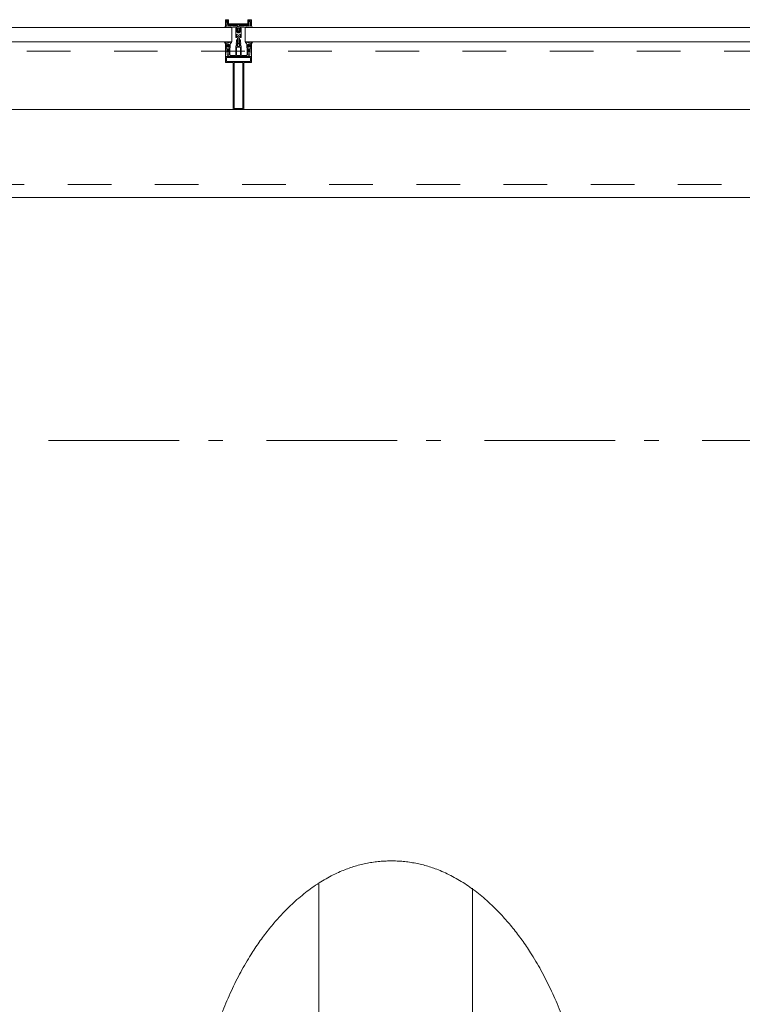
# Model space of a CAD drawing. Header units: millimetres. Extents: x 164327 to 368283, y 131426 to 274001.
# Tile 156 of 160: x 355469 to 356850, y 245909 to 247793. Entities that reach past the tile are written whole.
import ezdxf
from ezdxf.enums import TextEntityAlignment as Align

# ---------------------------------------------------------------- set-up
doc = ezdxf.new("R2010")
doc.units = ezdxf.units.MM
doc.header["$LTSCALE"] = 400
doc.linetypes.add('STYLE_01', pattern=[0.416641, 0.208282, -0.208359])
doc.linetypes.add('STYLE_06', pattern=[1.041641, 0.625, -0.208282, 0.069427, -0.138931])
for name, color, linetype, lineweight in [('mat-glas', 5, 'Continuous', 15), ('None', 7, 'Continuous', 9), ('Ruimtenummers', 5, 'Continuous', 25)]:
    doc.layers.add(name, color=color, linetype=linetype, lineweight=lineweight)
doc.styles.add('Arial Narrow', font='ARIALN.TTF', dxfattribs={"height": 222.25})
doc.styles.get("Standard").update_dxf_attribs({"font": 'arial.ttf'})

# ---------------------------------------------------------------- blocks, each defined once
blk = doc.blocks.new('*U528')
at = {"layer": 'None', "color": 8, "linetype": 'Continuous', "lineweight": 9, "flags": 128}
for points in [[(58396.9, -30935), (58381.1, -30935), (58381.1, -30933.1), (58381.1, -30886.9), (58381.1, -30885), (58396.9, -30885), (58396.9, -30887.9), (58392.3, -30887.9), (58392.3, -30887.4), (58390.9, -30887.4), (58390.9, -30887.9), (58389, -30887.9), (58388.7, -30888.1), (58384.6, -30888.1), (58384.6, -30888.1, 0.414214), (58382.9, -30889.8), (58382.9, -30889.8), (58382.9, -30889.9, 0.414214), (58384.6, -30891.6), (58388.7, -30891.6), (58389, -30891.8), (58390.9, -30891.8), (58390.9, -30892.3), (58392.3, -30892.3), (58392.3, -30891.8), (58396.9, -30891.8), (58396.9, -30893.7), (58384.1, -30893.7), (58384.1, -30893.7, 0.414214), (58382.9, -30894.9), (58382.9, -30894.9), (58382.9, -30903.4), (58382.9, -30903.5, 0.414214), (58384.1, -30904.7), (58401.1, -30904.7), (58401.1, -30906.1), (58403.9, -30906.1), (58404.3, -30905.7), (58404.7, -30906.1), (58405.3, -30906.1), (58405.7, -30905.7), (58406.1, -30906.1), (58406.7, -30906.1), (58407.1, -30905.7), (58408, -30906.1), (58412.9, -30906.1), (58412.9, -30907.8), (58402.1, -30907.8), (58402.1, -30907.8, 0.414214), (58399.9, -30910), (58399.9, -30910), (58399.9, -30910, 0.414214), (58402.1, -30912.2), (58412.9, -30912.2), (58412.9, -30913.9), (58408, -30913.9), (58407.1, -30914.3), (58406.7, -30913.9), (58406.1, -30913.9), (58405.7, -30914.3), (58405.3, -30913.9), (58404.7, -30913.9), (58404.3, -30914.3), (58403.9, -30913.9), (58401.1, -30913.9), (58401.1, -30915.3), (58384.1, -30915.3), (58384.1, -30915.3, 0.414214), (58382.9, -30916.5), (58382.9, -30916.6), (58382.9, -30925.1), (58382.9, -30925.1, 0.414214), (58384.1, -30926.3), (58396.9, -30926.3), (58396.9, -30928.2), (58392.3, -30928.2), (58392.3, -30927.7), (58390.9, -30927.7), (58390.9, -30928.2), (58389, -30928.2), (58388.7, -30928.4), (58384.6, -30928.4), (58384.6, -30928.4, 0.414214), (58382.9, -30930.1), (58382.9, -30930.2), (58382.9, -30930.2, 0.414214), (58384.6, -30931.9), (58388.7, -30931.9), (58389, -30932.1), (58390.9, -30932.1), (58390.9, -30932.6), (58392.3, -30932.6), (58392.3, -30932.1), (58396.9, -30932.1)], [(58409.1, -30895.2), (58409.1, -30895.2, -0.390793), (58407.8, -30896.7), (58407.8, -30896.7, -0.390793), (58406.1, -30895.6), (58406.1, -30895.6, 0.352623), (58404.1, -30894), (58397.4, -30894), (58397.4, -30894, -0.414214), (58397.1, -30893.7), (58397.1, -30892.4), (58397.2, -30891.9), (58397.2, -30891.9, 0.520293), (58397.1, -30891.6), (58394.4, -30891.6), (58394.3, -30891.8), (58392.3, -30891.8), (58392.3, -30891.8, 0.577863), (58392, -30891.8), (58392, -30891.9), (58392, -30891.9, -0.366605), (58391.7, -30892.2), (58391.7, -30892.2, -0.366605), (58391.4, -30892), (58391.4, -30892, 0.130834), (58390.4, -30890.7), (58390.4, -30890.7, -0.439074), (58390.4, -30889.3), (58390.4, -30889.3, 0.133252), (58391.4, -30888), (58391.4, -30888, -0.366605), (58391.7, -30887.8), (58391.7, -30887.8, -0.366605), (58392, -30888), (58392, -30888.1), (58392, -30888.1, 0.577455), (58392.3, -30888.2), (58394.3, -30888.2), (58394.4, -30888.3), (58397.1, -30888.3), (58397.1, -30888.3, 0.52048), (58397.2, -30888.1), (58397.1, -30887.6), (58397.1, -30885.3), (58397.1, -30885.3, -0.414214), (58397.4, -30885), (58405.2, -30885), (58405.2, -30885, 0.255976), (58406.8, -30884.1), (58406.8, -30884.1, -0.749676), (58409.1, -30884.7), (58409.1, -30888.8), (58409.1, -30888.8, -0.414214), (58407.1, -30890.8), (58407.1, -30890.8, 0.402808), (58406.6, -30891.3), (58406.6, -30891.3, 0.402808), (58407, -30891.8), (58407, -30891.8, -0.233259), (58407.4, -30892), (58407.9, -30895.4), (58407.9, -30895.4, 0.419014), (58408, -30895.5), (58408, -30895.5, 0.419014), (58408.1, -30895.4), (58408.1, -30894), (58408.1, -30894, -0.414214), (58408.6, -30893.5), (58408.6, -30893.5, -0.414214), (58409.1, -30894)], [(58392.1, -30889, 0.29188), (58391.6, -30889.2), (58391.2, -30889.7), (58391.2, -30889.7, 0.344328), (58391.2, -30890.3), (58391.6, -30890.8), (58391.6, -30890.8, 0.29188), (58392.1, -30891), (58393.8, -30890.6), (58393.8, -30890.6, 0.348796), (58394.3, -30890), (58394.3, -30890, 0.348796), (58393.8, -30889.4), (58392.1, -30889)], [(58400.1, -30887), (58400.1, -30887, 0.414214), (58399.3, -30887.9), (58399.3, -30887.9, 0.414214), (58400.1, -30888.7), (58403, -30888.7), (58403, -30888.7, 0.414214), (58403.9, -30887.9), (58403.9, -30887.9, 0.414214), (58403, -30887)], [(58403.9, -30891.2, 0.414214), (58403, -30890.3), (58400.1, -30890.3), (58400.1, -30890.3, 0.414214), (58399.3, -30891.2), (58399.3, -30891.2, 0.414214), (58400.1, -30892), (58403, -30892), (58403, -30892, 0.414214), (58403.9, -30891.2)], [(58406.1, -30889.2), (58406.1, -30889.2, 0.552342), (58407.3, -30889.8), (58407.3, -30889.8, 0.263556), (58408.3, -30888.1), (58408.3, -30884.6), (58408.3, -30884.6, 0.437017), (58407.9, -30884.3), (58407.9, -30884.3, 0.437017), (58407.7, -30884.7), (58407.7, -30884.7, -0.396568), (58406.4, -30886.3), (58406.4, -30886.3, 0.418874), (58405.8, -30886.8)], [(58409.1, -30924.8), (58409.1, -30924.8, 0.390793), (58407.8, -30923.3), (58407.8, -30923.3, 0.390793), (58406.1, -30924.4), (58406.1, -30924.4, -0.352623), (58404.1, -30926), (58397.4, -30926), (58397.4, -30926, 0.414214), (58397.1, -30926.3), (58397.1, -30927.6), (58397.2, -30928.1), (58397.2, -30928.1, -0.520293), (58397.1, -30928.4), (58394.4, -30928.4), (58394.3, -30928.2), (58392.3, -30928.2), (58392.3, -30928.2, -0.577863), (58392, -30928.2), (58392, -30928.1), (58392, -30928.1, 0.366605), (58391.7, -30927.8), (58391.7, -30927.8, 0.366605), (58391.4, -30928), (58391.4, -30928, -0.130834), (58390.4, -30929.3), (58390.4, -30929.3, 0.439074), (58390.4, -30930.7), (58390.4, -30930.7, -0.133252), (58391.4, -30932), (58391.4, -30932, 0.366605), (58391.7, -30932.2), (58391.7, -30932.2, 0.366605), (58392, -30932), (58392, -30931.9), (58392, -30931.9, -0.577455), (58392.3, -30931.8), (58394.3, -30931.8), (58394.4, -30931.7), (58397.1, -30931.7), (58397.1, -30931.7, -0.52048), (58397.2, -30931.9), (58397.1, -30932.4), (58397.1, -30934.7), (58397.1, -30934.7, 0.414214), (58397.4, -30935), (58405.2, -30935), (58405.2, -30935, -0.255976), (58406.8, -30935.9), (58406.8, -30935.9, 0.749676), (58409.1, -30935.3), (58409.1, -30931.2), (58409.1, -30931.2, 0.414214), (58407.1, -30929.2), (58407.1, -30929.2, -0.402808), (58406.6, -30928.7), (58406.6, -30928.7, -0.402808), (58407, -30928.2), (58407, -30928.2, 0.233259), (58407.4, -30928), (58407.9, -30924.6), (58407.9, -30924.6, -0.419014), (58408, -30924.5), (58408, -30924.5, -0.419014), (58408.1, -30924.6), (58408.1, -30926), (58408.1, -30926, 0.414214), (58408.6, -30926.5), (58408.6, -30926.5, 0.414214), (58409.1, -30926)], [(58392.1, -30931, -0.29188), (58391.6, -30930.8), (58391.2, -30930.3), (58391.2, -30930.3, -0.344328), (58391.2, -30929.7), (58391.6, -30929.2), (58391.6, -30929.2, -0.29188), (58392.1, -30929), (58393.8, -30929.4), (58393.8, -30929.4, -0.348796), (58394.3, -30930), (58394.3, -30930, -0.348796), (58393.8, -30930.6), (58392.1, -30931)], [(58403.9, -30928.8, -0.414214), (58403, -30929.7), (58400.1, -30929.7), (58400.1, -30929.7, -0.414214), (58399.3, -30928.8), (58399.3, -30928.8, -0.414214), (58400.1, -30928), (58403, -30928), (58403, -30928, -0.414214), (58403.9, -30928.8)], [(58406.1, -30930.8), (58406.1, -30930.8, -0.552342), (58407.3, -30930.2), (58407.3, -30930.2, -0.263556), (58408.3, -30931.9), (58408.3, -30935.4), (58408.3, -30935.4, -0.437017), (58407.9, -30935.7), (58407.9, -30935.7, -0.437017), (58407.7, -30935.3), (58407.7, -30935.3, 0.396568), (58406.4, -30933.7), (58406.4, -30933.7, -0.418874), (58405.8, -30933.2)], [(58400.1, -30933), (58400.1, -30933, -0.414214), (58399.3, -30932.1), (58399.3, -30932.1, -0.414214), (58400.1, -30931.3), (58403, -30931.3), (58403, -30931.3, -0.414214), (58403.9, -30932.1), (58403.9, -30932.1, -0.414214), (58403, -30933)]]:
    blk.add_lwpolyline(points, format="xyb", close=True, dxfattribs=at)
blk.add_lwpolyline([(58382.9, -30914), (58398.6, -30914), (58398.6, -30906), (58382.9, -30906)], close=True, dxfattribs=at)
blk = doc.blocks.new('*U529')
at = {"layer": 'None', "color": 7}
blk.add_blockref('*U528', (0, 0), dxfattribs=at)
blk = doc.blocks.new('*U530')
at = {"layer": 'None', "color": 8, "linetype": 'Continuous', "lineweight": 9, "flags": 128}
for points in [[(58279.1, -30900), (58279.1, -30920), (58369.1, -30920), (58369.1, -30935), (58381.1, -30935), (58381.1, -30885), (58369.1, -30885), (58369.1, -30900)], [(58371.1, -30918), (58371.1, -30902), (58371.1, -30887), (58379.1, -30887), (58379.1, -30933), (58371.1, -30933)], [(58281.1, -30902), (58369.1, -30902), (58369.1, -30918), (58281.1, -30918)]]:
    blk.add_lwpolyline(points, close=True, dxfattribs=at)
blk = doc.blocks.new('*U531')
at = {"layer": 'None', "color": 7}
for name in ['*U530', '*U529']:
    blk.add_blockref(name, (0, 0), dxfattribs=at)
blk = doc.blocks.new('*U532')
at = {"layer": 'None', "color": 8, "linetype": 'Continuous', "lineweight": 9}
for p, q in [((58439.2, -30886), (58443.2, -30887)), ((58439.2, -30908), (58439.2, -30886)), ((58442.2, -30889), (58441.2, -30890)), ((58441.2, -30890), (58441.2, -30930)), ((58448.2, -30889), (58442.2, -30889)), ((58443.2, -30887), (58444.2, -30886)), ((58444.2, -30886), (58446.2, -30887)), ((58446.2, -30887), (58447.2, -30888)), ((58447.2, -30888), (58449.2, -30888)), ((58449.2, -30889), (58448.2, -30889)), ((58449.2, -30888), (58449.2, -30889)), ((58437.2, -30910), (58438.2, -30908)), ((58438.2, -30911), (58437.2, -30910)), ((58438.2, -30908), (58439.2, -30908)), ((58439.2, -30911), (58438.2, -30911)), ((58439.2, -30933), (58439.2, -30911)), ((58441.2, -30930), (58442.2, -30930)), ((58442.2, -30930), (58448.2, -30930)), ((58449.2, -30931), (58447.2, -30932)), ((58448.2, -30930), (58449.2, -30930)), ((58449.2, -30930), (58449.2, -30931)), ((58443.2, -30932), (58439.2, -30933)), ((58444.2, -30933), (58443.2, -30932)), ((58446.2, -30932), (58444.2, -30933)), ((58447.2, -30932), (58446.2, -30932))]:
    blk.add_line(p, q, dxfattribs=at)
at = {"layer": 'None', "color": 8, "linetype": 'Continuous', "lineweight": 9, "flags": 128}
blk.add_lwpolyline([(58439.2, -30933), (58439.2, -30911), (58438.2, -30911), (58437.2, -30910), (58438.2, -30908), (58439.2, -30908), (58439.2, -30886), (58443.2, -30887), (58443.2, -30887), (58443.2, -30887), (58444.2, -30886), (58444.2, -30886), (58446.2, -30887), (58447.2, -30888), (58449.2, -30888), (58449.2, -30889), (58449.2, -30889), (58448.2, -30889), (58442.2, -30889), (58441.2, -30890), (58441.2, -30930), (58442.2, -30930), (58448.2, -30930), (58449.2, -30930), (58449.2, -30931), (58449.2, -30931), (58447.2, -30932), (58446.2, -30932), (58444.2, -30933), (58444.2, -30933), (58443.2, -30932), (58443.2, -30932), (58443.2, -30932)], close=True, dxfattribs=at)
at = {"layer": 'None', "color": 0, "flags": 1}
blk.add_attdef('GRUPPE', (58437.2, -30940.6), '', height=4.23, dxfattribs=at)
blk = doc.blocks.new('*U533')
at = {"layer": 'None', "color": 8, "linetype": 'Continuous', "lineweight": 9}
for p, q in [((58404.2, -30910), (58405.2, -30909)), ((58405.2, -30911), (58404.2, -30910)), ((58405.2, -30909), (58406.2, -30908)), ((58406.2, -30909), (58405.2, -30910)), ((58405.2, -30910), (58406.2, -30911)), ((58406.2, -30912), (58405.2, -30911)), ((58406.2, -30908), (58407.2, -30908)), ((58408.2, -30909), (58406.2, -30909)), ((58406.2, -30911), (58408.2, -30911)), ((58407.2, -30912), (58406.2, -30912)), ((58407.2, -30908), (58409.2, -30908)), ((58409.2, -30912), (58407.2, -30912)), ((58409.2, -30909), (58408.2, -30909)), ((58408.2, -30911), (58409.2, -30911)), ((58409.2, -30908), (58410.2, -30908)), ((58410.2, -30909), (58409.2, -30909)), ((58409.2, -30911), (58410.2, -30911)), ((58410.2, -30912), (58409.2, -30912)), ((58410.2, -30908), (58412.2, -30908)), ((58412.2, -30909), (58410.2, -30909)), ((58410.2, -30911), (58412.2, -30911)), ((58412.2, -30912), (58410.2, -30912)), ((58412.2, -30908), (58414.2, -30908)), ((58414.2, -30909), (58412.2, -30909)), ((58412.2, -30911), (58413.2, -30911)), ((58414.2, -30912), (58412.2, -30912)), ((58413.2, -30911), (58414.2, -30911)), ((58414.2, -30908), (58415.2, -30908)), ((58416.2, -30909), (58414.2, -30909)), ((58414.2, -30911), (58416.2, -30911)), ((58415.2, -30912), (58414.2, -30912)), ((58415.2, -30908), (58416.2, -30908)), ((58416.2, -30912), (58415.2, -30912)), ((58416.2, -30908), (58417.2, -30907)), ((58417.2, -30910), (58416.2, -30909)), ((58416.2, -30911), (58417.2, -30910)), ((58417.2, -30913), (58416.2, -30912)), ((58417.2, -30907), (58417.2, -30905)), ((58417.2, -30905), (58434.2, -30905)), ((58419.2, -30909), (58418.2, -30910)), ((58418.2, -30910), (58419.2, -30912)), ((58419.2, -30906), (58419.2, -30907)), ((58422.2, -30906), (58419.2, -30906)), ((58419.2, -30907), (58419.2, -30909)), ((58419.2, -30912), (58419.2, -30913)), ((58421.2, -30910), (58422.2, -30908)), ((58422.2, -30912), (58421.2, -30910)), ((58423.2, -30907), (58422.2, -30906)), ((58422.2, -30907), (58423.2, -30907)), ((58422.2, -30908), (58422.2, -30907)), ((58422.2, -30913), (58422.2, -30912)), ((58428.2, -30907), (58426.2, -30909)), ((58426.2, -30909), (58426.2, -30911)), ((58426.2, -30911), (58428.2, -30913)), ((58429.2, -30906), (58428.2, -30907)), ((58433.2, -30906), (58429.2, -30906)), ((58433.2, -30907), (58433.2, -30906)), ((58434.2, -30907), (58433.2, -30907)), ((58434.2, -30905), (58435.2, -30905)), ((58435.2, -30907), (58434.2, -30907)), ((58435.2, -30905), (58435.2, -30906)), ((58435.2, -30906), (58435.2, -30907)), ((58417.2, -30915), (58417.2, -30913)), ((58434.2, -30915), (58417.2, -30915)), ((58419.2, -30913), (58419.2, -30914)), ((58419.2, -30914), (58422.2, -30914)), ((58423.2, -30913), (58422.2, -30913)), ((58422.2, -30914), (58423.2, -30913)), ((58428.2, -30913), (58429.2, -30914)), ((58429.2, -30914), (58433.2, -30914)), ((58433.2, -30913), (58434.2, -30913)), ((58433.2, -30914), (58433.2, -30913)), ((58434.2, -30913), (58435.2, -30913)), ((58435.2, -30915), (58434.2, -30915)), ((58435.2, -30913), (58435.2, -30914)), ((58435.2, -30914), (58435.2, -30915))]:
    blk.add_line(p, q, dxfattribs=at)
at = {"layer": 'None', "color": 8, "linetype": 'Continuous', "lineweight": 9, "flags": 128}
for points in [[(58417.2, -30905), (58434.2, -30905), (58435.2, -30905), (58435.2, -30906), (58435.2, -30907), (58434.2, -30907), (58433.2, -30907), (58433.2, -30907), (58433.2, -30906), (58429.2, -30906), (58428.2, -30907), (58426.2, -30909), (58426.2, -30911), (58428.2, -30913), (58429.2, -30914), (58433.2, -30914), (58433.2, -30913), (58433.2, -30913), (58434.2, -30913), (58435.2, -30913), (58435.2, -30914), (58435.2, -30915), (58434.2, -30915), (58417.2, -30915), (58417.2, -30913), (58416.2, -30912), (58415.2, -30912), (58414.2, -30912), (58412.2, -30912), (58410.2, -30912), (58410.2, -30912), (58410.2, -30912), (58409.2, -30912), (58407.2, -30912), (58406.2, -30912), (58405.2, -30911), (58405.2, -30911), (58404.2, -30910), (58405.2, -30909), (58405.2, -30909), (58406.2, -30908), (58407.2, -30908), (58409.2, -30908), (58410.2, -30908), (58410.2, -30908), (58410.2, -30908), (58412.2, -30908), (58414.2, -30908), (58415.2, -30908), (58416.2, -30908), (58417.2, -30907)], [(58419.2, -30913), (58419.2, -30914), (58422.2, -30914), (58423.2, -30913), (58423.2, -30913), (58422.2, -30913), (58422.2, -30912), (58421.2, -30910), (58422.2, -30908), (58422.2, -30907), (58423.2, -30907), (58422.2, -30906), (58419.2, -30906), (58419.2, -30907), (58419.2, -30909), (58418.2, -30910), (58419.2, -30912)]]:
    blk.add_lwpolyline(points, close=True, dxfattribs=at)
blk.add_lwpolyline([(58416.2, -30911), (58417.2, -30910), (58416.2, -30909), (58414.2, -30909), (58414.2, -30909), (58412.2, -30909), (58410.2, -30909), (58409.2, -30909), (58409.2, -30909), (58408.2, -30909), (58408.2, -30909), (58406.2, -30909), (58405.2, -30910), (58406.2, -30911), (58408.2, -30911), (58408.2, -30911), (58409.2, -30911), (58409.2, -30911), (58410.2, -30911), (58412.2, -30911), (58413.2, -30911), (58413.2, -30911), (58414.2, -30911), (58414.2, -30911), (58416.2, -30911)], dxfattribs=at)
at = {"layer": 'None', "color": 0, "flags": 1}
blk.add_attdef('GRUPPE', (58404.2, -30922.6), '', height=4.23, dxfattribs=at)
blk = doc.blocks.new('*U534')
at = {"layer": 'None', "color": 8, "linetype": 'Continuous', "lineweight": 9}
for p, q in [((58436.2, -30883), (58436.2, -30885)), ((58437.2, -30883), (58436.2, -30883)), ((58436.2, -30885), (58437.2, -30886)), ((58437.2, -30887), (58436.2, -30888)), ((58436.2, -30888), (58437.2, -30889)), ((58437.2, -30889), (58436.2, -30890)), ((58436.2, -30890), (58437.2, -30891)), ((58437.2, -30891), (58436.2, -30892)), ((58436.2, -30892), (58436.2, -30893)), ((58436.2, -30893), (58437.2, -30893)), ((58437.2, -30884), (58437.2, -30883)), ((58438.2, -30885), (58437.2, -30884)), ((58437.2, -30886), (58437.2, -30887)), ((58437.2, -30893), (58437.2, -30894)), ((58439.2, -30885), (58438.2, -30885)), ((58439.2, -30908), (58439.2, -30885)), ((58431.2, -30907), (58428.2, -30909)), ((58428.2, -30909), (58428.2, -30910)), ((58428.2, -30910), (58428.2, -30911)), ((58428.2, -30911), (58431.2, -30913)), ((58429.2, -30910), (58430.2, -30909)), ((58430.2, -30911), (58429.2, -30910)), ((58430.2, -30909), (58434.2, -30909)), ((58434.2, -30911), (58430.2, -30911)), ((58431.2, -30906), (58431.2, -30907)), ((58432.2, -30907), (58431.2, -30906)), ((58432.2, -30908), (58432.2, -30907)), ((58434.2, -30908), (58432.2, -30908)), ((58432.2, -30912), (58434.2, -30912)), ((58432.2, -30913), (58432.2, -30912)), ((58436.2, -30907), (58434.2, -30908)), ((58434.2, -30909), (58435.2, -30910)), ((58435.2, -30910), (58434.2, -30911)), ((58434.2, -30912), (58436.2, -30913)), ((58436.2, -30894), (58436.2, -30895)), ((58437.2, -30894), (58436.2, -30894)), ((58436.2, -30895), (58437.2, -30895)), ((58436.2, -30896), (58436.2, -30897)), ((58437.2, -30896), (58436.2, -30896)), ((58436.2, -30897), (58437.2, -30899)), ((58437.2, -30907), (58436.2, -30907)), ((58437.2, -30895), (58437.2, -30896)), ((58437.2, -30899), (58437.2, -30905)), ((58437.2, -30905), (58437.2, -30907)), ((58437.2, -30910), (58438.2, -30909)), ((58438.2, -30911), (58437.2, -30910)), ((58438.2, -30909), (58439.2, -30908)), ((58439.2, -30912), (58438.2, -30911)), ((58439.2, -30935), (58439.2, -30912)), ((58431.2, -30914), (58432.2, -30913)), ((58431.2, -30913), (58431.2, -30914)), ((58436.2, -30913), (58437.2, -30913)), ((58437.2, -30921), (58436.2, -30923)), ((58436.2, -30923), (58436.2, -30924)), ((58436.2, -30924), (58437.2, -30924)), ((58436.2, -30925), (58436.2, -30926)), ((58437.2, -30925), (58436.2, -30925)), ((58436.2, -30926), (58437.2, -30926)), ((58436.2, -30927), (58436.2, -30928)), ((58437.2, -30927), (58436.2, -30927)), ((58436.2, -30928), (58437.2, -30929)), ((58437.2, -30929), (58436.2, -30930)), ((58436.2, -30930), (58437.2, -30931)), ((58437.2, -30931), (58436.2, -30932)), ((58437.2, -30913), (58437.2, -30915)), ((58437.2, -30915), (58437.2, -30921)), ((58437.2, -30924), (58437.2, -30925)), ((58437.2, -30926), (58437.2, -30927)), ((58436.2, -30932), (58437.2, -30933)), ((58437.2, -30933), (58436.2, -30935)), ((58436.2, -30935), (58436.2, -30937)), ((58436.2, -30937), (58437.2, -30937)), ((58437.2, -30936), (58439.2, -30935)), ((58437.2, -30937), (58437.2, -30936))]:
    blk.add_line(p, q, dxfattribs=at)
at = {"layer": 'None', "color": 8, "linetype": 'Continuous', "lineweight": 9, "flags": 128}
blk.add_lwpolyline([(58439.2, -30885), (58438.2, -30885), (58437.2, -30884), (58437.2, -30883), (58436.2, -30883), (58436.2, -30883), (58436.2, -30883), (58436.2, -30883), (58436.2, -30883), (58436.2, -30883), (58436.2, -30885), (58437.2, -30886), (58437.2, -30887), (58436.2, -30888), (58436.2, -30888), (58436.2, -30888), (58436.2, -30888), (58436.2, -30888), (58437.2, -30889), (58437.2, -30889), (58437.2, -30889), (58437.2, -30889), (58437.2, -30889), (58436.2, -30890), (58436.2, -30890), (58436.2, -30890), (58436.2, -30890), (58436.2, -30890), (58437.2, -30891), (58437.2, -30891), (58437.2, -30891), (58437.2, -30891), (58436.2, -30892), (58436.2, -30892), (58436.2, -30892), (58436.2, -30892), (58436.2, -30893), (58437.2, -30893), (58437.2, -30893), (58437.2, -30894), (58437.2, -30894), (58436.2, -30894), (58436.2, -30894), (58436.2, -30894), (58436.2, -30895), (58436.2, -30895), (58437.2, -30895), (58437.2, -30895), (58437.2, -30896), (58437.2, -30896), (58437.2, -30896), (58436.2, -30896), (58436.2, -30896), (58436.2, -30897), (58436.2, -30897), (58436.2, -30897), (58436.2, -30897), (58437.2, -30899), (58437.2, -30905), (58437.2, -30907), (58436.2, -30907), (58434.2, -30908), (58432.2, -30908), (58432.2, -30908), (58432.2, -30908), (58432.2, -30907), (58432.2, -30907), (58431.2, -30906), (58431.2, -30907), (58428.2, -30909), (58428.2, -30910), (58428.2, -30911), (58431.2, -30913), (58431.2, -30914), (58432.2, -30913), (58432.2, -30913), (58432.2, -30912), (58432.2, -30912), (58432.2, -30912), (58434.2, -30912), (58436.2, -30913), (58437.2, -30913), (58437.2, -30915), (58437.2, -30921), (58436.2, -30923), (58436.2, -30923), (58436.2, -30923), (58436.2, -30923), (58436.2, -30924), (58436.2, -30924), (58437.2, -30924), (58437.2, -30924), (58437.2, -30924), (58437.2, -30925), (58436.2, -30925), (58436.2, -30925), (58436.2, -30926), (58436.2, -30926), (58436.2, -30926), (58437.2, -30926), (58437.2, -30926), (58437.2, -30927), (58437.2, -30927), (58436.2, -30927), (58436.2, -30928), (58436.2, -30928), (58436.2, -30928), (58436.2, -30928), (58437.2, -30929), (58437.2, -30929), (58437.2, -30929), (58437.2, -30929), (58437.2, -30929), (58436.2, -30930), (58436.2, -30930), (58436.2, -30930), (58436.2, -30930), (58436.2, -30930), (58437.2, -30931), (58437.2, -30931), (58437.2, -30931), (58437.2, -30931), (58437.2, -30931), (58436.2, -30932), (58436.2, -30932), (58436.2, -30932), (58436.2, -30932), (58436.2, -30932), (58437.2, -30933), (58437.2, -30933), (58436.2, -30935), (58436.2, -30937), (58436.2, -30937), (58436.2, -30937), (58436.2, -30937), (58436.2, -30937), (58436.2, -30937), (58437.2, -30937), (58437.2, -30936), (58439.2, -30935), (58439.2, -30912), (58439.2, -30912), (58438.2, -30911), (58437.2, -30910), (58438.2, -30909), (58439.2, -30908), (58439.2, -30908), (58439.2, -30885)], dxfattribs=at)
blk.add_lwpolyline([(58430.2, -30911), (58429.2, -30910), (58430.2, -30909), (58434.2, -30909), (58435.2, -30910), (58434.2, -30911)], close=True, dxfattribs=at)
at = {"layer": 'None', "color": 0, "flags": 1}
blk.add_attdef('GRUPPE', (58428.2, -30944.6), '', height=4.23, dxfattribs=at)
blk = doc.blocks.new('*U535')
at = {"layer": 'None', "color": 8, "linetype": 'Continuous', "lineweight": 9}
for p, q in [((58451.2, -30885), (58439.2, -30885)), ((58439.2, -30885), (58439.2, -30886)), ((58439.2, -30886), (58443.2, -30887)), ((58442.2, -30890), (58442.2, -30929)), ((58450.2, -30890), (58442.2, -30890)), ((58443.2, -30887), (58444.2, -30886)), ((58443.2, -30891), (58451.2, -30891)), ((58443.2, -30928), (58443.2, -30891)), ((58444.2, -30886), (58450.2, -30886)), ((58450.2, -30886), (58450.2, -30890)), ((58451.2, -30891), (58451.2, -30885)), ((58442.2, -30929), (58450.2, -30929)), ((58451.2, -30928), (58443.2, -30928)), ((58450.2, -30929), (58450.2, -30934)), ((58451.2, -30935), (58451.2, -30928)), ((58443.2, -30933), (58439.2, -30934)), ((58439.2, -30934), (58439.2, -30935)), ((58439.2, -30935), (58451.2, -30935)), ((58443.2, -30934), (58443.2, -30933)), ((58450.2, -30934), (58443.2, -30934))]:
    blk.add_line(p, q, dxfattribs=at)
blk.add_lwpolyline([(58439.2, -30885), (58439.2, -30886), (58443.2, -30887), (58444.2, -30886), (58450.2, -30886), (58450.2, -30890), (58442.2, -30890), (58442.2, -30929), (58450.2, -30929), (58450.2, -30934), (58443.2, -30934), (58443.2, -30933), (58439.2, -30934), (58439.2, -30935), (58451.2, -30935), (58451.2, -30928), (58443.2, -30928), (58443.2, -30891), (58451.2, -30891), (58451.2, -30885)], close=True, dxfattribs=at)
at = {"layer": 'None', "color": 3}
for name in ['*U534', '*U532', '*U533']:
    blk.add_blockref(name, (0, 0), dxfattribs=at)
blk = doc.blocks.new('*U536')
at = {"layer": 'None', "color": 7}
for name in ['*U531', '*U535']:
    blk.add_blockref(name, (0, 0), dxfattribs=at)
blk = doc.blocks.new('*U591')
at = {"layer": 'mat-glas', "color": 140, "linetype": 'Continuous', "lineweight": 15}
for points in [[(58436.1, -30897), (58436.1, -29123), (58409.1, -29123), (58409.1, -30897)], [(58436.1, -32697), (58436.1, -30923), (58409.1, -30923), (58409.1, -32697)]]:
    blk.add_lwpolyline(points, close=True, dxfattribs=at)
at = {"layer": 'None', "color": 43, "linetype": 'Continuous', "lineweight": 9}
blk.add_line((58111.1, -20069.5), (58111.1, -34975.5), dxfattribs=at)
at = {"layer": 'None', "color": 8, "linetype": 'Continuous', "lineweight": 5}
blk.add_line((58280.1, -20135), (58279.1, -35153), dxfattribs=at)
at = {"layer": 'None', "color": 8, "linetype": 'STYLE_01', "lineweight": 5}
for points in [[(43205.4, -35000), (58136.1, -35000), (58136.1, -20069.5)], [(43205.4, -35255), (58391.1, -35255), (58391.1, -20069.5)]]:
    blk.add_lwpolyline(points, dxfattribs=at)
at = {"layer": 'None', "color": 7}
blk.add_blockref('*U536', (0, 0), dxfattribs=at)
blk = doc.blocks.new('Ruimtenummer UV 50')
at = {"layer": 'Ruimtenummers', "color": 8, "lineweight": 5}
for p, q in [((602.2, 156.5), (-602.3, 156.5)), ((594.7, -137.5), (-594.8, -137.5))]:
    blk.add_line(p, q, dxfattribs=at)
blk.add_open_spline([(-323.4, 353.8), (-173.3, 405.8), (173.3, 405.8), (323.4, 353.8), (473.5, 301.8), (560.1, 211.8), (646.8, 121.7), (646.8, 17.7), (646.8, -86.3), (560.1, -176.3), (473.5, -266.4), (323.4, -318.4), (173.3, -370.4), (-173.3, -370.4), (-323.4, -318.4), (-473.5, -266.4), (-560.2, -176.3), (-646.8, -86.3), (-646.8, 17.7), (-646.8, 121.7), (-560.2, 211.8), (-473.5, 301.8), (-323.4, 353.8)], degree=2, knots=[0, 0, 0, 0.09962, 0.19924, 0.19924, 0.283607, 0.283607, 0.349619, 0.349619, 0.415638, 0.415638, 0.5, 0.5, 0.59962, 0.69924, 0.69924, 0.783607, 0.783607, 0.849619, 0.849619, 0.915638, 0.915638, 1, 1, 1], dxfattribs=at)
at = {"layer": 'Ruimtenummers', "attachment_point": 2, "style": 'Arial Narrow'}
for s, insert, char_height in [(' 2', (220.1, -132.8), 96.8), (' m', (103.6, -122.2), 165.95)]:
    blk.add_mtext(s, dxfattribs=dict(at, insert=insert, char_height=char_height))
at = {"layer": 'Ruimtenummers', "style": 'Arial Narrow'}
for tag, p in [('Nummer', (0, 406.9)), ('Naam', (0, 131.7)), ('Oppervlak', (-137.9, -122.2))]:
    blk.add_attdef(tag, text='', height=165.9, dxfattribs=at).set_placement(p, align=Align.TOP_CENTER)

msp = doc.modelspace()

# ---------------------------------------------------------------- linework, layer by layer
at = {"layer": 'None', "color": 43, "linetype": 'STYLE_06', "lineweight": 9}
msp.add_line((361606.97992, 246987.75849), (329361.34606, 246987.75849), dxfattribs=at)

# ---------------------------------------------------------------- block references
at = {"layer": 'None', "color": 7, "rotation": 90}
msp.add_blockref('*U591', (324976.97992, 189341.69912), dxfattribs=at)
at = {"layer": 'Ruimtenummers', "rotation": 90}
msp.add_blockref('Ruimtenummer UV 50', (356196.97992, 245536.69912), dxfattribs=at).add_auto_attribs({'Nummer': 'OB1.13', 'Naam': 'Kantoor', 'Oppervlak': '30'})

doc.saveas('drawing.dxf')
